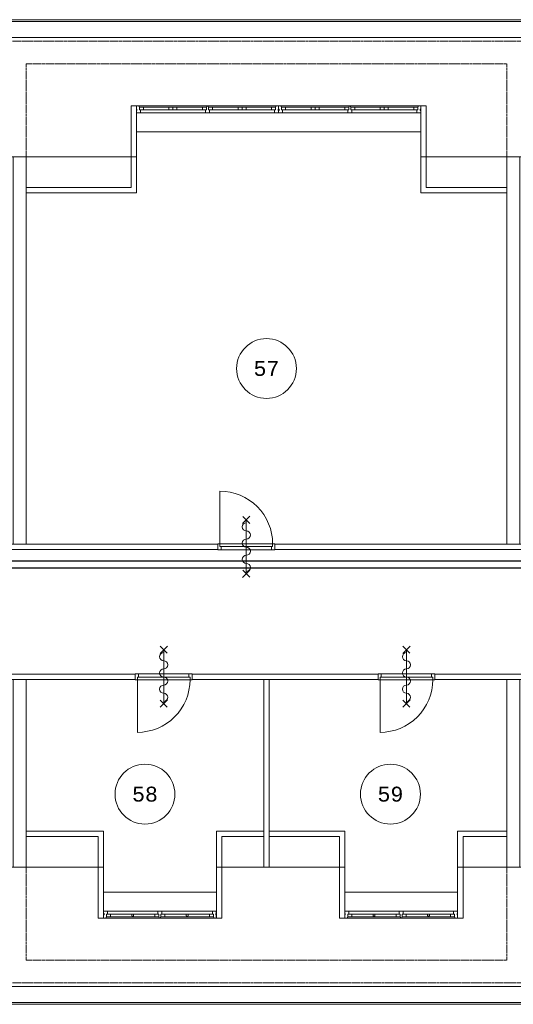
# Model space of a CAD drawing. Header units: millimetres. Extents: x 2723 to 84179, y 13128 to 40654.
# Tile 5 of 9: x 31313 to 39558, y 18914 to 35369. Entities that reach past the tile are written whole.
import ezdxf
from ezdxf.enums import TextEntityAlignment as Align
from ezdxf.xclip import XClip

# ---------------------------------------------------------------- set-up
doc = ezdxf.new("R2010")
doc.units = ezdxf.units.MM
doc.header["$LTSCALE"] = 50
doc.header["$XCLIPFRAME"] = 0
doc.linetypes.add('Xref-2e26$0$HIDDEN', pattern=[0.375, 0.25, -0.125])
doc.layers.get('0').update_dxf_attribs({"linetype": 'CONTINUOUS'})
for name, color, linetype in [('EL6131--_KG', 3, 'CONTINUOUS'), ('Xref', 8, 'CONTINUOUS'), ('Xref-2e26$0$AL$1A---_ALGEMEEN', 8, 'CONTINUOUS'), ('Xref-2e26$0$AT$1A---_TEKST050', 8, 'CONTINUOUS')]:
    doc.layers.add(name, color=color, linetype=linetype)
doc.styles.add('Xref-2e26$0$MONOTXT', font='MONOTXT')

# ---------------------------------------------------------------- blocks, each defined once
blk = doc.blocks.new('Xref-2e26$0$DRPSTD')
at = {"layer": 'Xref-2e26$0$AL$1A---_ALGEMEEN', "color": 0, "linetype": 'Continuous', "lineweight": 0}
blk.add_lwpolyline([(-31.3, 0), (31.3, 0), (33.54, -2.23), (33.54, -47), (16.54, -47), (16.54, -98), (11.04, -98), (11.04, -111.78), (8.82, -114), (-8.74, -114), (-10.96, -111.78), (-10.96, -98), (-16.46, -98), (-16.46, -47), (-33.46, -47), (-33.46, -2.14)], close=True, dxfattribs=at)
blk = doc.blocks.new('*O44')
at = {"layer": 'Xref-2e26$0$AL$1A---_ALGEMEEN', "color": 0, "linetype": 'Continuous', "lineweight": 0}
for p, q in [((-1198.5, 57), (-2330.5, 57)), ((-1831.5, 33), (-2258, 33)), ((-1271, 33), (-1697.5, 33)), ((-44.5, 57), (-1176.5, 57)), ((-677.5, 33), (-1104, 33)), ((-117, 33), (-543.5, 33)), ((44.5, 57), (1176.5, 57)), ((117, 33), (543.5, 33)), ((677.5, 33), (1104, 33)), ((1198.5, 57), (2330.5, 57)), ((1271, 33), (1697.5, 33)), ((1831.5, 33), (2258, 33)), ((-1221, -57), (-2308, -57)), ((-1831.5, -10), (-2258, -10)), ((-1271, -10), (-1697.5, -10)), ((-67, -57), (-1154, -57)), ((-677.5, -10), (-1104, -10)), ((-117, -10), (-543.5, -10)), ((67, -57), (1154, -57)), ((117, -10), (543.5, -10)), ((677.5, -10), (1104, -10)), ((1221, -57), (2308, -57)), ((1271, -10), (1697.5, -10)), ((1831.5, -10), (2258, -10))]:
    blk.add_line(p, q, dxfattribs=at)
for points in [[(-2375, -57), (-2310.15, -57), (-2308, -54.86), (-2308, -10), (-2325, -10), (-2325, 41), (-2330.5, 41), (-2330.5, 54.78), (-2332.72, 57), (-2375, 57), (-2375, 3), (-2366, 3), (-2366, -18), (-2375, -18)], [(-2325, 33), (-2258, 33), (-2258, -10), (-2325, -10)], [(-1831.5, 33), (-1764.5, 33), (-1764.5, -10), (-1831.5, -10)], [(-1697.5, 33), (-1764.5, 33), (-1764.5, -10), (-1697.5, -10)], [(-1204, 33), (-1271, 33), (-1271, -10), (-1204, -10)], [(-1171, 33), (-1104, 33), (-1104, -10), (-1171, -10)], [(-677.5, 33), (-610.5, 33), (-610.5, -10), (-677.5, -10)], [(-543.5, 33), (-610.5, 33), (-610.5, -10), (-543.5, -10)], [(-50, 33), (-117, 33), (-117, -10), (-50, -10)], [(0, -57), (-64.85, -57), (-67, -54.86), (-67, -10), (-50, -10), (-50, 41), (-44.5, 41), (-44.5, 54.78), (-42.28, 57), (0, 57), (0, 3), (-9, 3), (-9, -18), (0, -18)], [(0, -57), (64.85, -57), (67, -54.86), (67, -10), (50, -10), (50, 41), (44.5, 41), (44.5, 54.78), (42.28, 57), (0, 57), (0, 3), (9, 3), (9, -18), (0, -18)], [(50, 33), (117, 33), (117, -10), (50, -10)], [(543.5, 33), (610.5, 33), (610.5, -10), (543.5, -10)], [(677.5, 33), (610.5, 33), (610.5, -10), (677.5, -10)], [(1171, 33), (1104, 33), (1104, -10), (1171, -10)], [(1204, 33), (1271, 33), (1271, -10), (1204, -10)], [(1697.5, 33), (1764.5, 33), (1764.5, -10), (1697.5, -10)], [(1831.5, 33), (1764.5, 33), (1764.5, -10), (1831.5, -10)], [(2325, 33), (2258, 33), (2258, -10), (2325, -10)], [(2375, -57), (2310.15, -57), (2308, -54.86), (2308, -10), (2325, -10), (2325, 41), (2330.5, 41), (2330.5, 54.78), (2332.72, 57), (2375, 57), (2375, 3), (2366, 3), (2366, -18), (2375, -18)]]:
    blk.add_lwpolyline(points, close=True, dxfattribs=at)
at = {"layer": 'Xref-2e26$0$AL$1A---_ALGEMEEN', "color": 0, "linetype": 'Continuous', "lineweight": 0, "yscale": -1}
blk.add_blockref('Xref-2e26$0$DRPSTD', (-1187.54, -57), dxfattribs=at)
at = {"layer": 'Xref-2e26$0$AL$1A---_ALGEMEEN', "color": 0, "linetype": 'Continuous', "lineweight": 0, "rotation": 180}
blk.add_blockref('Xref-2e26$0$DRPSTD', (1187.54, -57), dxfattribs=at)
blk = doc.blocks.new('*O50')
at = {"layer": 'Xref-2e26$0$AL$1A---_ALGEMEEN', "color": 0, "linetype": 'Continuous', "lineweight": 0}
for p, q in [((-34, 57), (-876, 57)), ((-460, 10), (-826, 10)), ((-84, 10), (-449, 10)), ((876, 57), (34, 57)), ((449, 10), (84, 10)), ((826, 10), (460, 10)), ((-11, -57), (-898, -57)), ((-459, -33), (-826, -33)), ((-84, -33), (-450, -33)), ((898, -57), (11, -57)), ((450, -33), (84, -33)), ((826, -33), (459, -33))]:
    blk.add_line(p, q, dxfattribs=at)
for points in [[(-942, 57), (-878, 57), (-876, 55), (-876, 10), (-892, 10), (-892, -41), (-898, -41), (-898, -55), (-900, -57), (-942, -57), (-942, -3), (-934, -3), (-934, 18), (-942, 18)], [(-892, -33), (-826, -33), (-826, 10), (-892, 10)], [(-16, -33), (-84, -33), (-84, 10), (-16, 10)], [(16, -33), (84, -33), (84, 10), (16, 10)], [(892, -33), (826, -33), (826, 10), (892, 10)], [(942, 57), (878, 57), (876, 55), (876, 10), (892, 10), (892, -41), (898, -41), (898, -55), (900, -57), (942, -57), (942, -3), (934, -3), (934, 18), (942, 18)]]:
    blk.add_lwpolyline(points, close=True, dxfattribs=at)
for points in [[(-450, -33), (-459, -33), (-459, -30, -0.397174), (-465, -25), (-465, -22, 0.406754), (-470, -17), (-470, 2), (-460, 10), (-449, 10), (-439, 2), (-439, -17, 0.406754), (-444, -22), (-444, -25, -0.397174), (-450, -30), (-450, -33)], [(450, -33), (459, -33), (459, -30, 0.397174), (464, -25), (464, -22, -0.406754), (470, -17), (470, 2), (460, 10), (449, 10), (439, 2), (439, -17, -0.406754), (444, -22), (444, -25, 0.397174), (450, -30), (450, -33)]]:
    blk.add_lwpolyline(points, format="xyb", dxfattribs=at)
blk.add_blockref('Xref-2e26$0$DRPSTD', (0, 57), dxfattribs=at)
blk = doc.blocks.new('*O51')
at = {"layer": 'Xref-2e26$0$AL$1A---_ALGEMEEN', "color": 0, "linetype": 'Continuous', "lineweight": 0}
for p, q in [((-34, 57), (-876, 57)), ((-460, 10), (-826, 10)), ((-84, 10), (-449, 10)), ((876, 57), (34, 57)), ((449, 10), (84, 10)), ((826, 10), (460, 10)), ((-11, -57), (-898, -57)), ((-459, -33), (-826, -33)), ((-84, -33), (-450, -33)), ((898, -57), (11, -57)), ((450, -33), (84, -33)), ((826, -33), (459, -33))]:
    blk.add_line(p, q, dxfattribs=at)
for points in [[(-942, 57), (-878, 57), (-876, 55), (-876, 10), (-892, 10), (-892, -41), (-898, -41), (-898, -55), (-900, -57), (-942, -57), (-942, -3), (-934, -3), (-934, 18), (-942, 18)], [(-892, -33), (-826, -33), (-826, 10), (-892, 10)], [(-16, -33), (-84, -33), (-84, 10), (-16, 10)], [(16, -33), (84, -33), (84, 10), (16, 10)], [(892, -33), (826, -33), (826, 10), (892, 10)], [(942, 57), (878, 57), (876, 55), (876, 10), (892, 10), (892, -41), (898, -41), (898, -55), (900, -57), (942, -57), (942, -3), (934, -3), (934, 18), (942, 18)]]:
    blk.add_lwpolyline(points, close=True, dxfattribs=at)
for points in [[(-450, -33), (-459, -33), (-459, -30, -0.397174), (-465, -25), (-465, -22, 0.406754), (-470, -17), (-470, 2), (-460, 10), (-449, 10), (-439, 2), (-439, -17, 0.406754), (-445, -22), (-445, -25, -0.397174), (-450, -30), (-450, -33)], [(450, -33), (459, -33), (459, -30, 0.397174), (464, -25), (464, -22, -0.406754), (470, -17), (470, 2), (460, 10), (449, 10), (439, 2), (439, -17, -0.406754), (444, -22), (444, -25, 0.397174), (450, -30), (450, -33)]]:
    blk.add_lwpolyline(points, format="xyb", dxfattribs=at)
blk.add_blockref('Xref-2e26$0$DRPSTD', (0, 57), dxfattribs=at)
blk = doc.blocks.new('Xref-2e26$0$ED0881')
at = {"layer": 'Xref-2e26$0$AL$1A---_ALGEMEEN', "color": 0, "linetype": 'Continuous', "lineweight": 0}
for p, q in [((475, -400), (475, 500)), ((915, 0), (35, 0)), ((55, 100), (895, 100)), ((55, 45), (895, 45))]:
    blk.add_line(p, q, dxfattribs=at)
for points in [[(55, 100), (0, 100), (0, 0), (35, 0), (35, 45), (55, 45), (55, 100)], [(950, 0), (915, 0), (915, 45), (895, 45), (895, 100), (950, 100), (950, 0)]]:
    blk.add_lwpolyline(points, close=True, dxfattribs=at)
blk.add_lwpolyline([(35, 0), (35, -880, 0.414214), (915, 0)], format="xyb", dxfattribs=at)
blk = doc.blocks.new('Xref-2e26$0$BRW60')
at = {"layer": 'Xref-2e26$0$AL$1A---_ALGEMEEN', "color": 0, "linetype": 'Continuous', "lineweight": 0}
for p, q in [((-61.42, 393.58), (61.43, 516.42)), ((59.19, 395.81), (-59.19, 514.19)), ((-61.42, -506.42), (61.43, -383.58)), ((59.19, -504.19), (-59.19, -385.81))]:
    blk.add_line(p, q, dxfattribs=at)
blk = doc.blocks.new('*O131')
at = {"layer": 'Xref-2e26$0$AL$1A---_ALGEMEEN', "color": 0, "linetype": 'Continuous', "lineweight": 0}
blk.add_lwpolyline([(0, -407, 1), (0, -271, -1), (0, -136, 1), (0, 0, -1), (0, 136, 1), (0, 271, -1), (0, 407)], format="xyb", dxfattribs=at)
blk = doc.blocks.new('Xref-2e26$0$BRW00')
at = {"layer": 'Xref-2e26$0$AL$1A---_ALGEMEEN', "color": 0, "linetype": 'Continuous', "lineweight": 0}
blk.add_blockref('*O131', (0, 0), dxfattribs=at)
blk = doc.blocks.new('*O134')
at = {"layer": 'Xref-2e26$0$AL$1A---_ALGEMEEN', "color": 0, "linetype": 'Continuous', "lineweight": 0}
blk.add_line((0, 450), (0, -450), dxfattribs=at)
for name in ['Xref-2e26$0$BRW60', 'Xref-2e26$0$BRW00']:
    blk.add_blockref(name, (0, -5), dxfattribs=at)
blk = doc.blocks.new('*O135')
at = {"layer": 'Xref-2e26$0$AL$1A---_ALGEMEEN', "color": 0, "linetype": 'Continuous', "lineweight": 0}
blk.add_line((0, 450), (0, -450), dxfattribs=at)
for name in ['Xref-2e26$0$BRW60', 'Xref-2e26$0$BRW00']:
    blk.add_blockref(name, (0, -5), dxfattribs=at)
blk = doc.blocks.new('*O136')
at = {"layer": 'Xref-2e26$0$AL$1A---_ALGEMEEN', "color": 0, "linetype": 'Continuous', "lineweight": 0}
blk.add_line((0, 450), (0, -450), dxfattribs=at)
for name in ['Xref-2e26$0$BRW60', 'Xref-2e26$0$BRW00']:
    blk.add_blockref(name, (0, -5), dxfattribs=at)
blk = doc.blocks.new('Xref-2e26')
at = {"layer": 'Xref-2e26$0$AL$1A---_ALGEMEEN', "linetype": 'Continuous', "lineweight": 0}
for p, q in [((96027.42, 102536.73), (143542.42, 102536.73)), ((96027.42, 102506.73), (143542.42, 102506.73)), ((96027.42, 102236.73), (143542.42, 102236.73)), ((114052.42, 100662.73), (109302.42, 100662.73)), ((105942.42, 100246.73), (109212.42, 100246.73)), ((114142.42, 100246.73), (117322.42, 100246.73)), ((106682.42, 88371.73), (108662.42, 88371.73)), ((112692.42, 88371.73), (110727.42, 88371.73)), ((114757.42, 88371.73), (116747.42, 88371.73)), ((108752.42, 87955.73), (110637.42, 87955.73)), ((114667.42, 87955.73), (112782.42, 87955.73)), ((96027.42, 86381.73), (143542.42, 86381.73)), ((96027.42, 86111.73), (143542.42, 86111.73)), ((96027.42, 86081.73), (143542.42, 86081.73))]:
    blk.add_line(p, q, dxfattribs=at)
at = {"layer": 'Xref-2e26$0$AL$1A---_ALGEMEEN', "linetype": 'Xref-2e26$0$HIDDEN', "lineweight": 0}
for points in [[(95567.42, 100246.73), (95567.42, 102176.73), (144002.42, 102176.73), (144002.42, 100246.73)], [(107462.42, 100246.73), (107462.42, 101796.73), (115487.42, 101796.73), (115487.42, 100246.73)], [(95567.42, 88371.73), (95567.42, 86441.73), (144002.42, 86441.73), (144002.42, 88371.73)], [(107462.42, 88371.73), (107462.42, 86821.73), (115487.42, 86821.73), (115487.42, 88371.73)]]:
    blk.add_lwpolyline(points, dxfattribs=at)
at = {"layer": 'Xref-2e26$0$AL$1A---_ALGEMEEN', "linetype": 'Continuous', "lineweight": 0}
for points in [[(109212.42, 100246.73), (109302.42, 100246.73), (109302.42, 101096.73), (109212.42, 101096.73)], [(114052.42, 100246.73), (114142.42, 100246.73), (114142.42, 101096.73), (114052.42, 101096.73)], [(107242.42, 93771.73), (107462.42, 93771.73), (107462.42, 100246.73), (107242.42, 100246.73)], [(109212.42, 100246.73), (109302.42, 100246.73), (109302.42, 99641.73), (107462.42, 99641.73), (107462.42, 99731.73), (109212.42, 99731.73)], [(114142.42, 100246.73), (114052.42, 100246.73), (114052.42, 99641.73), (115487.42, 99641.73), (115487.42, 99731.73), (114142.42, 99731.73)], [(115487.42, 93771.73), (115707.42, 93771.73), (115707.42, 100246.73), (115487.42, 100246.73)], [(105665.42, 93681.73), (110662.42, 93681.73), (110662.42, 93771.73), (105665.42, 93771.73)], [(118907.42, 93681.73), (111612.42, 93681.73), (111612.42, 93771.73), (118907.42, 93771.73)], [(109282.42, 91511.73), (106042.42, 91511.73), (106042.42, 91601.73), (109282.42, 91601.73)], [(107242.42, 91511.73), (107462.42, 91511.73), (107462.42, 88371.73), (107242.42, 88371.73)], [(110232.42, 91511.73), (113337.42, 91511.73), (113337.42, 91601.73), (110232.42, 91601.73)], [(111519.42, 88371.73), (111429.42, 88371.73), (111429.42, 91511.73), (111519.42, 91511.73)], [(117592.42, 91511.73), (114287.42, 91511.73), (114287.42, 91601.73), (117592.42, 91601.73)], [(115487.42, 91511.73), (115707.42, 91511.73), (115707.42, 88371.73), (115487.42, 88371.73)], [(108662.42, 88371.73), (108752.42, 88371.73), (108752.42, 88976.73), (107462.42, 88976.73), (107462.42, 88886.73), (108662.42, 88886.73)], [(110727.42, 88371.73), (110637.42, 88371.73), (110637.42, 88976.73), (111429.42, 88976.73), (111429.42, 88886.73), (110727.42, 88886.73)], [(112692.42, 88371.73), (112782.42, 88371.73), (112782.42, 88976.73), (111519.42, 88976.73), (111519.42, 88886.73), (112692.42, 88886.73)], [(114757.42, 88371.73), (114667.42, 88371.73), (114667.42, 88976.73), (115487.42, 88976.73), (115487.42, 88886.73), (114757.42, 88886.73)], [(108662.42, 88371.73), (108752.42, 88371.73), (108752.42, 87521.73), (108662.42, 87521.73)], [(110637.42, 88371.73), (110727.42, 88371.73), (110727.42, 87521.73), (110637.42, 87521.73)], [(112692.42, 88371.73), (112782.42, 88371.73), (112782.42, 87521.73), (112692.42, 87521.73)], [(114667.42, 88371.73), (114757.42, 88371.73), (114757.42, 87521.73), (114667.42, 87521.73)]]:
    blk.add_lwpolyline(points, close=True, dxfattribs=at)
for centre in [(111474.92, 96706.73), (109444.94433, 89594.24997), (113544.94177, 89594.25365)]:
    blk.add_circle(centre, 500, dxfattribs=at)
for name, p in [('*O44', (111677.42, 101039.73)), ('*O134', (111137.42, 93726.73)), ('Xref-2e26$0$ED0881', (109282.42, 91506.73)), ('*O135', (109757.42, 91556.73)), ('Xref-2e26$0$ED0881', (113337.42, 91506.73)), ('*O136', (113812.42, 91556.73)), ('*O50', (109694.92, 87578.73)), ('*O51', (113724.92, 87578.73))]:
    blk.add_blockref(name, p, dxfattribs=at)
at = {"layer": 'Xref-2e26$0$AL$1A---_ALGEMEEN', "linetype": 'Continuous', "lineweight": 0, "yscale": -1}
blk.add_blockref('Xref-2e26$0$ED0881', (110662.42, 93776.73), dxfattribs=at)
at = {"layer": 'Xref-2e26$0$AT$1A---_TEKST050', "linetype": 'Continuous', "lineweight": 0, "style": 'Xref-2e26$0$MONOTXT'}
for s, p in [('57', (111474.9, 96706.71)), ('58', (109444.92, 89594.23)), ('59', (113544.92, 89594.23))]:
    blk.add_text(s, height=250.00002, dxfattribs=at).set_placement(p, align=Align.MIDDLE)
blk = doc.blocks.new('E-GK-GTC-783C')
at = {"color": 0, "linetype": 'Continuous'}
for p, q in [((-0.5, 60), (0.5, 60)), ((-0.5, -60), (0.5, -60))]:
    blk.add_line(p, q, dxfattribs=at)

msp = doc.modelspace()

# ---------------------------------------------------------------- block references
at = {"layer": 'EL6131--_KG', "xscale": 44508.72984493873, "rotation": 180}
msp.add_blockref('E-GK-GTC-783C', (44749, 26262, 2500), dxfattribs=at)
at = {"layer": 'Xref', "color": 8}
ref = msp.add_blockref('Xref-2e26', (-76039, -67168), dxfattribs=at)
XClip(ref).set_block_clipping_path([(78531.2540174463, 80295.5572919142), (160218.1995790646, 108097.5980193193)])

doc.saveas('drawing.dxf')
